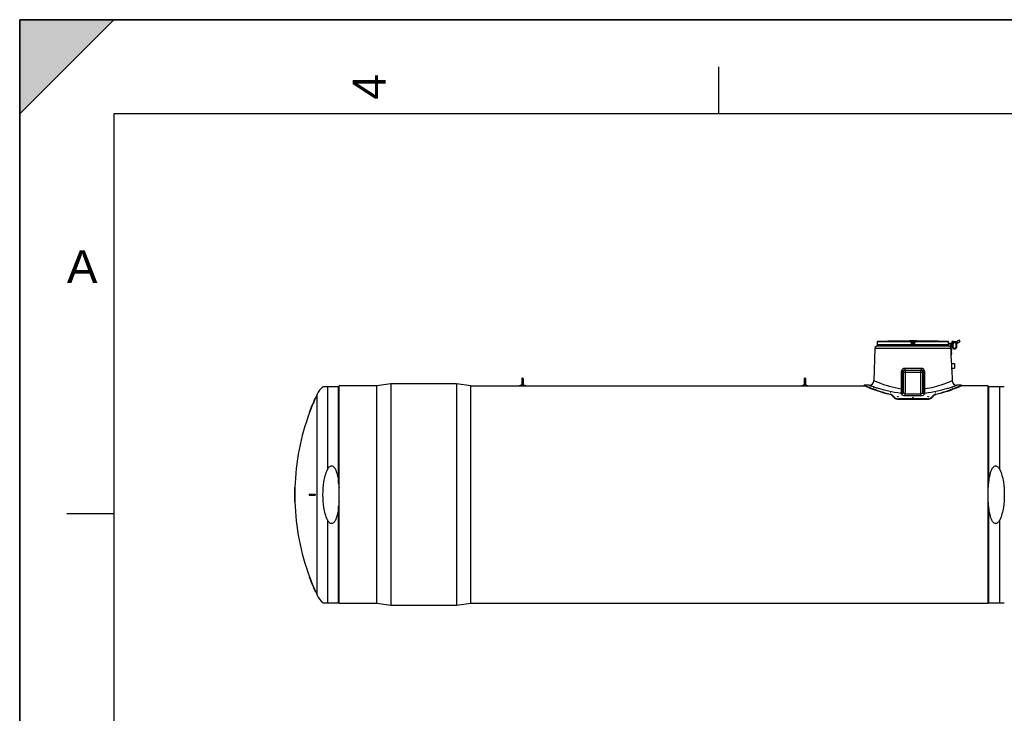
# Model space of a CAD drawing. Header units: millimetres. Extents: x 0 to 297, y 0 to 210.
# Tile 12 of 24: x 0 to 105, y 136 to 210. Entities that reach past the tile are written whole.
import ezdxf

# ---------------------------------------------------------------- set-up
doc = ezdxf.new("R2010")
doc.units = ezdxf.units.MM
doc.header["$LTSCALE"] = 16.335
doc.layers.get('0').update_dxf_attribs({"linetype": 'CONTINUOUS'})
doc.layers.add('AXES_REF', color=7, linetype='CONTINUOUS')
doc.layers.add('SURFACES', color=7, linetype='CONTINUOUS')
doc.styles.add('TEXTSTYLE_2', font='arial.ttf')

# ---------------------------------------------------------------- blocks, each defined once
blk = doc.blocks.new('MARGEA4_BL0', base_point=(148.51, 105.01))
at = {"color": 7, "linetype": 'Continuous'}
for p, q in [((297.01, 210.01), (0.01, 210.01)), ((0.01, 0.01), (0.01, 210.01)), ((0.01, 200.01), (10.01, 210.01)), ((10.01, 210.01), (0.01, 210.01)), ((0.01, 210.01), (0.01, 200.01)), ((0.01, 0.01), (0.01, 210.01)), ((0.01, 210.01), (0.01, 0.01)), ((0.01, 200.01), (10.01, 210.01)), ((74.26, 205.01), (74.26, 200.01)), ((287.01, 200.01), (10.01, 200.01)), ((10.01, 200.01), (10.01, 10.01)), ((5.01, 157.51), (10.01, 157.51))]:
    blk.add_line(p, q, dxfattribs=at)
blk.add_solid([(0.01, 200.01), (10.01, 210.01), (0.01, 210.01)], dxfattribs=at)
at = {"color": 5, "linetype": 'Continuous', "style": 'TEXTSTYLE_2', "oblique": 0}
blk.add_text('4', height=3.5, rotation=90, dxfattribs=at).set_placement((38.89, 201.51))
blk.add_text('A', height=3.5, dxfattribs=at).set_placement((5.01, 182.01))

msp = doc.modelspace()

# ---------------------------------------------------------------- linework, layer by layer
at = {"color": 7, "linetype": 'Continuous'}
for p, q in [((0, 0), (0, 210)), ((0, 210), (297, 210)), ((93.34, 175.85), (93.32, 175.85)), ((93.37, 175.85), (93.34, 175.85)), ((93.38, 175.85), (93.37, 175.85)), ((93.38, 175.85), (93.38, 175.85)), ((93.38, 175.85), (93.38, 175.85)), ((93.38, 175.85), (93.38, 175.85)), ((94.81, 175.7), (94.79, 175.8)), ((95.08, 175.8), (95.07, 175.69)), ((96.49, 175.85), (96.49, 175.85)), ((96.54, 175.85), (96.49, 175.85)), ((96.49, 175.85), (96.49, 175.85)), ((96.49, 175.85), (96.49, 175.85)), ((96.49, 175.85), (96.49, 175.85)), ((96.56, 175.85), (96.52, 175.85)), ((96.56, 175.85), (96.56, 175.85)), ((99.09, 175.83), (99.09, 175.82)), ((99.16, 175.82), (99.09, 175.82)), ((99.1, 175.84), (99.23, 175.84)), ((99.22, 175.82), (99.59, 175.82)), ((99.24, 175.82), (99.24, 175.83)), ((99.56, 175.82), (99.81, 175.95)), ((99.83, 175.94), (99.81, 175.95)), ((99.81, 175.95), (99.9, 175.78)), ((99.83, 175.94), (99.91, 175.8)), ((99.91, 175.8), (99.9, 175.78)), ((90.9, 175.11), (90.79, 171.64)), ((98.77, 175.31), (91.1, 175.31)), ((91.14, 175.76), (91.14, 175.65)), ((91.14, 175.65), (91.14, 175.64)), ((91.14, 175.64), (91.14, 175.63)), ((91.14, 175.63), (91.14, 175.62)), ((91.14, 175.62), (91.14, 175.61)), ((91.14, 175.61), (91.14, 175.6)), ((91.14, 175.6), (91.14, 175.6)), ((91.14, 175.6), (91.14, 175.59)), ((91.14, 175.59), (91.14, 175.59)), ((91.14, 175.59), (91.14, 175.58)), ((91.14, 175.58), (91.14, 175.58)), ((91.14, 175.58), (91.14, 175.57)), ((91.14, 175.57), (91.14, 175.57)), ((91.14, 175.57), (91.14, 175.57)), ((91.14, 175.57), (91.14, 175.57)), ((91.14, 175.57), (91.14, 175.57)), ((91.14, 175.57), (91.14, 175.57)), ((91.14, 175.57), (91.14, 175.57)), ((91.14, 175.57), (91.14, 175.57)), ((91.14, 175.57), (91.14, 175.57)), ((91.14, 175.56), (91.14, 175.46)), ((94.81, 175.7), (94.81, 175.69)), ((98.73, 175.64), (98.73, 175.76)), ((98.73, 175.64), (99.26, 175.63)), ((98.73, 175.62), (98.73, 175.64)), ((98.73, 175.61), (98.73, 175.62)), ((99.26, 175.6), (98.73, 175.61)), ((98.73, 175.6), (98.73, 175.61)), ((98.73, 175.59), (98.73, 175.6)), ((98.73, 175.6), (98.73, 175.6)), ((98.73, 175.58), (98.73, 175.59)), ((98.73, 175.59), (98.73, 175.59)), ((98.73, 175.57), (98.73, 175.58)), ((98.73, 175.58), (98.73, 175.58)), ((98.73, 175.58), (98.73, 175.58)), ((98.74, 175.57), (98.73, 175.57)), ((98.74, 175.57), (98.74, 175.57)), ((98.74, 175.57), (98.74, 175.57)), ((98.74, 175.57), (98.74, 175.57)), ((98.74, 175.57), (98.74, 175.57)), ((98.74, 175.57), (98.74, 175.57)), ((98.74, 175.57), (98.74, 175.57)), ((98.74, 175.57), (98.74, 175.57)), ((98.74, 175.56), (98.74, 175.46)), ((99.02, 173.57), (98.96, 175.5)), ((99.03, 174.34), (98.99, 175.5)), ((99, 175.54), (99.26, 175.55)), ((99, 175.51), (99.26, 175.52)), ((99.01, 174.99), (99.02, 174.99)), ((99.01, 174.88), (99.02, 174.88)), ((99.07, 174.99), (99.02, 174.99)), ((99.02, 174.88), (99.02, 174.99)), ((99.02, 174.89), (99.07, 174.89)), ((99.06, 175.78), (99.06, 175.67)), ((99.07, 174.89), (99.07, 174.99)), ((99.08, 175.64), (99.08, 175.64)), ((99.11, 175.51), (99.11, 175.25)), ((99.12, 175.6), (99.12, 175.54)), ((99.53, 175.64), (99.19, 175.65)), ((99.19, 175.52), (99.19, 175.25)), ((99.2, 175.6), (99.2, 175.55)), ((99.24, 175.6), (99.24, 175.63)), ((99.24, 175.52), (99.24, 175.55)), ((99.26, 175.6), (99.26, 175.63)), ((99.26, 175.52), (99.26, 175.55)), ((99.62, 175.62), (99.49, 175.62)), ((99.51, 175.24), (99.52, 175.62)), ((99.64, 175.64), (99.59, 175.64)), ((99.59, 175.24), (99.6, 175.62)), ((99.64, 175.64), (99.65, 175.64)), ((99.66, 175.64), (99.9, 175.78)), ((99.66, 175.76), (99.66, 175.78)), ((99.66, 175.69), (99.66, 175.64)), ((99, 174.36), (99.03, 174.36)), ((99, 174.34), (99.03, 174.34)), ((99.02, 174.59), (99.03, 174.59)), ((99.02, 174.48), (99.03, 174.48)), ((99.08, 174.59), (99.03, 174.59)), ((99.03, 174.48), (99.03, 174.59)), ((99.03, 174.49), (99.08, 174.49)), ((99.08, 174.49), (99.08, 174.59)), ((94.04, 172.76), (95.84, 172.76)), ((99.02, 173.57), (99.06, 173.57)), ((99.02, 173.57), (99.02, 173.21)), ((99.05, 172.84), (99.06, 172.84)), ((99.05, 172.84), (99.09, 171.64)), ((99.06, 172.84), (99.06, 173.57)), ((99.06, 173.46), (99.36, 173.46)), ((99.06, 172.96), (99.36, 172.96)), ((99.36, 173.46), (99.36, 172.96)), ((53.37, 171.87), (53.37, 171.19)), ((53.5, 171.87), (53.5, 171.19)), ((83.37, 171.87), (83.37, 171.19)), ((83.5, 171.87), (83.5, 171.19)), ((33.89, 170.99), (32.23, 170.99)), ((33.94, 147.95), (33.94, 171.09)), ((37.94, 171.09), (33.94, 171.09)), ((47.94, 171.09), (89.78, 171.09)), ((53.09, 171.09), (53.09, 171.13)), ((53.09, 171.13), (53.78, 171.13)), ((53.78, 171.09), (53.78, 171.13)), ((83.09, 171.13), (83.78, 171.13)), ((83.09, 171.09), (83.09, 171.13)), ((83.78, 171.09), (83.78, 171.13)), ((90.09, 171.16), (89.76, 171.16)), ((89.76, 171.1), (89.76, 171.16)), ((89.78, 171.09), (89.76, 171.1)), ((90.29, 171.16), (90.13, 171.16)), ((99.74, 171.16), (99.59, 171.16)), ((100.11, 171.16), (99.78, 171.16)), ((100.11, 171.1), (100.09, 171.09)), ((102.94, 171.09), (100.09, 171.09)), ((100.11, 171.1), (100.11, 171.16)), ((102.94, 147.95), (102.94, 171.09)), ((104.64, 170.99), (102.98, 170.99)), ((31.37, 169.74), (31.4, 169.74)), ((96.48, 169.72), (93.4, 169.72)), ((96.48, 169.65), (93.4, 169.65)), ((30.76, 168.24), (30.8, 168.24)), ((29.22, 160.27), (29.25, 160.27)), ((29.2, 159.57), (29.25, 159.57)), ((29.2, 159.47), (29.25, 159.47)), ((30.76, 159.57), (31.4, 159.57)), ((30.76, 159.47), (31.4, 159.47)), ((29.22, 158.77), (29.25, 158.77)), ((30.76, 150.79), (30.8, 150.79)), ((31.37, 149.29), (31.4, 149.29)), ((32.23, 148.04), (33.89, 148.04)), ((37.94, 147.95), (33.94, 147.95)), ((102.94, 147.95), (47.94, 147.95)), ((102.98, 148.04), (104.64, 148.04))]:
    msp.add_line(p, q, dxfattribs=at)
at = {"color": 9, "linetype": 'Continuous'}
for p, q in [((94.74, 175.81), (91.19, 175.81)), ((93.38, 175.85), (93.38, 175.85)), ((94.74, 175.81), (94.74, 175.85)), ((94.79, 175.77), (94.79, 175.8)), ((94.81, 175.85), (94.81, 175.8)), ((94.81, 175.85), (95.06, 175.85)), ((95.06, 175.85), (95.06, 175.8)), ((95.08, 175.8), (95.08, 175.77)), ((95.13, 175.85), (95.13, 175.81)), ((98.68, 175.81), (95.13, 175.81)), ((96.49, 175.85), (96.49, 175.85)), ((99.09, 175.83), (99.24, 175.83)), ((99.16, 175.64), (99.16, 175.82)), ((90.9, 175.11), (98.97, 175.11)), ((94.74, 175.76), (91.14, 175.76)), ((91.14, 175.76), (91.14, 175.65)), ((91.14, 175.76), (91.14, 175.76)), ((91.14, 175.65), (91.14, 175.65)), ((91.14, 175.65), (91.14, 175.65)), ((91.14, 175.65), (91.14, 175.65)), ((91.14, 175.56), (91.14, 175.56)), ((98.74, 175.46), (91.14, 175.46)), ((94.75, 175.65), (94.74, 175.76)), ((94.81, 175.65), (94.79, 175.77)), ((94.83, 175.7), (94.81, 175.8)), ((94.81, 175.8), (95.06, 175.8)), ((94.81, 175.65), (94.81, 175.69)), ((94.83, 175.7), (95.05, 175.7)), ((94.83, 175.69), (94.83, 175.7)), ((94.86, 175.65), (95.02, 175.65)), ((94.86, 175.65), (94.86, 175.61)), ((95.02, 175.61), (94.86, 175.61)), ((95.02, 175.56), (94.86, 175.56)), ((95.02, 175.61), (95.02, 175.65)), ((95.06, 175.8), (95.05, 175.7)), ((95.05, 175.7), (95.05, 175.69)), ((95.05, 175.7), (95.05, 175.69)), ((95.08, 175.77), (95.07, 175.65)), ((95.07, 175.69), (95.07, 175.65)), ((95.13, 175.76), (95.12, 175.65)), ((98.73, 175.76), (95.13, 175.76)), ((98.73, 175.76), (98.73, 175.76)), ((98.73, 175.65), (98.73, 175.76)), ((98.73, 175.65), (98.73, 175.65)), ((98.73, 175.65), (98.73, 175.65)), ((98.73, 175.65), (98.73, 175.65)), ((98.73, 175.61), (98.73, 175.64)), ((98.74, 175.56), (98.74, 175.56)), ((99.07, 174.99), (99.02, 174.99)), ((99.02, 174.94), (99.07, 174.94)), ((99.02, 174.94), (99.07, 174.94)), ((99.02, 174.89), (99.07, 174.89)), ((99.06, 175.78), (99.66, 175.76)), ((99.66, 175.66), (99.06, 175.67)), ((99.07, 175.65), (99.16, 175.65)), ((99.23, 175.64), (99.08, 175.64)), ((99.16, 175.64), (99.08, 175.64)), ((99.19, 175.25), (99.11, 175.25)), ((99.19, 175.65), (99.16, 175.65)), ((99.18, 175.64), (99.16, 175.64)), ((99.63, 175.63), (99.48, 175.63)), ((99.51, 175.24), (99.59, 175.24)), ((99.59, 175.64), (99.53, 175.64)), ((99.64, 175.75), (99.66, 175.76)), ((99.64, 175.75), (99.64, 175.64)), ((99.66, 175.64), (99.66, 175.64)), ((99.08, 174.59), (99.03, 174.59)), ((99.03, 174.54), (99.08, 174.54)), ((99.03, 174.54), (99.08, 174.54)), ((99.03, 174.49), (99.08, 174.49)), ((95.8, 172.95), (94.08, 172.95)), ((94.11, 172.76), (94.11, 172.56)), ((95.77, 172.56), (95.77, 172.76)), ((90.79, 171.64), (90.84, 171.62)), ((93.67, 172.55), (93.68, 172.06)), ((93.68, 172.06), (93.68, 170.79)), ((93.91, 172.56), (93.81, 172.56)), ((93.81, 172.56), (93.81, 172.06)), ((93.81, 172.06), (93.82, 170.8)), ((93.91, 172.56), (96.06, 172.56)), ((93.91, 172.56), (93.91, 170.4)), ((94.11, 172.56), (94.11, 170.25)), ((95.77, 170.25), (95.77, 172.56)), ((95.97, 170.4), (95.97, 172.56)), ((96.05, 170.8), (96.06, 172.06)), ((96.06, 172.06), (96.06, 172.56)), ((96.19, 170.79), (96.2, 172.06)), ((96.2, 172.06), (96.2, 172.55)), ((99.04, 171.62), (99.08, 171.64)), ((99.04, 171.62), (99.09, 171.64)), ((32.72, 170.99), (32.72, 162.19)), ((33.89, 160.72), (33.89, 170.99)), ((93.68, 170.79), (93.67, 170.47)), ((96.21, 170.47), (96.19, 170.79)), ((102.98, 170.99), (102.98, 160.72)), ((104.16, 162.19), (104.16, 170.99)), ((92.51, 170.22), (92.51, 170.16)), ((92.74, 170.11), (92.74, 170.05)), ((92.94, 169.88), (92.94, 169.82)), ((93.4, 169.72), (93.4, 169.65)), ((94.11, 170.25), (95.77, 170.25)), ((94.11, 170.07), (94.11, 170.25)), ((94.11, 170.07), (95.77, 170.07)), ((95.77, 170.07), (95.77, 170.25)), ((96.48, 169.72), (96.48, 169.65)), ((96.94, 169.88), (96.94, 169.82)), ((97.14, 170.11), (97.14, 170.05)), ((97.36, 170.22), (97.36, 170.16)), ((33.89, 148.04), (33.89, 158.31)), ((102.98, 158.31), (102.98, 148.04)), ((32.72, 156.84), (32.72, 148.04)), ((104.16, 148.04), (104.16, 156.84))]:
    msp.add_line(p, q, dxfattribs=at)
at = {"color": 7, "linetype": 'Continuous'}
for points in [[(91.14, 175.57), (91.14, 175.57), (91.14, 175.57)], [(98.74, 175.57), (98.74, 175.57), (98.74, 175.57)]]:
    msp.add_lwpolyline(points, dxfattribs=at)
at = {"color": 9, "linetype": 'Continuous'}
for points in [[(90.79, 171.64), (90.79, 171.64), (90.8, 171.64), (90.82, 171.63), (90.84, 171.62)], [(99.08, 171.64), (99.09, 171.64), (99.09, 171.64)]]:
    msp.add_lwpolyline(points, dxfattribs=at)
at = {"color": 7, "linetype": 'Continuous'}
for centre, radius, start, end in [((91.19, 175.76), 0.05, 91.4864, 179.6295), ((94.94, 31.43), 144.42, 90.6436, 91.4864), ((93.39, 175.8), 0.05, 90.7578, 93.485), ((93.39, 175.8), 0.05, 90.763, 91.1272), ((94.94, 31.43), 144.43, 89.3842, 90.6158), ((96.49, 175.8), 0.05, 88.8744, 89.2384), ((96.49, 175.8), 0.05, 86.515, 89.2436), ((94.94, 31.43), 144.42, 88.5136, 89.3564), ((98.68, 175.76), 0.05, 0.3712, 88.5136), ((99.11, 175.77), 0.05, 118.9272, 178.9272), ((99.1, 175.83), 0.01, 88.9272, 178.9272), ((99.23, 175.83), 0.01, 358.9272, 88.9272), ((91.1, 175.11), 0.2, 90, 178.0816), ((91.19, 175.56), 0.05, 162.6494, 180), ((91.19, 175.46), 0.05, 180, 270), ((98.69, 175.46), 0.05, 270, 360), ((98.69, 175.56), 0.05, 0, 17.3509), ((98.77, 175.11), 0.2, 1.9184, 90), ((99, 175.5), 0.04, 91.9184, 181.9184), ((99, 175.5), 0.01, 91.9184, 181.9184), ((99.08, 175.67), 0.02, 178.9272, 259.3331), ((99.07, 175.64), 0.01, 358.9272, 79.3331), ((99.09, 175.64), 0.01, 178.9272, 268.9272), ((99.35, 175.25), 0.24, 178.9272, 358.9272), ((99.35, 175.25), 0.16, 178.9272, 358.9272), ((99.22, 175.64), 0.01, 268.9272, 358.9272), ((99.24, 175.64), 0.01, 88.9272, 178.9272), ((99.47, 175.63), 0.01, 358.9272, 88.9272), ((99.49, 175.63), 0.01, 178.9272, 268.9272), ((99.62, 175.63), 0.01, 268.9272, 358.9272), ((99.64, 175.63), 0.01, 88.9272, 178.9272), ((99.64, 175.66), 0.02, 268.9272, 358.9272), ((99.65, 175.66), 0.02, 268.9284, 298.9282), ((53.44, 171.88), 0.0625, 0, 180), ((83.44, 171.88), 0.0625, 0, 180), ((90.29, 171.66), 0.5, 270, 358.0816), ((99.59, 171.66), 0.5, 181.9184, 270), ((53.44, 170.98), 0.25, 104.4809, 144.5496), ((53.44, 170.98), 0.25, 35.4504, 75.5191), ((83.44, 170.98), 0.25, 104.4809, 144.5496), ((83.44, 170.98), 0.25, 35.4504, 75.5191), ((54.41, 159.52), 25.2, 156.0651, 159.746), ((54.41, 159.52), 25.17, 156.0348, 159.7208), ((93.18, 170.1), 0.324, 229.0642, 230.3544), ((96.69, 170.1), 0.324, 309.6129, 310.9409), ((54.41, 159.52), 25.2, 178.2948, 179.8863), ((54.41, 159.52), 25.17, 178.2927, 179.8862), ((54.41, 159.52), 25.2, 180.1137, 181.7052), ((54.41, 159.52), 25.19, 179.8863, 180.1137), ((54.41, 159.52), 25.17, 180.1138, 181.7073), ((54.41, 159.52), 25.16, 179.8861, 180.1139), ((54.41, 159.52), 23.65, 179.8788, 180.1212), ((54.41, 159.52), 23.04, 179.8756, 180.1244), ((54.41, 159.52), 23, 179.8755, 180.1245), ((54.41, 159.52), 25.2, 200.254, 203.9349), ((54.41, 159.52), 25.17, 200.2792, 203.9652)]:
    msp.add_arc(centre, radius, start, end, dxfattribs=at)
at = {"color": 9, "linetype": 'Continuous'}
for centre, radius, start, end in [((91.19, 175.76), 0.0502, 92.7422, 110.7828), ((91.19, 175.76), 0.0498, 91.4906, 92.6867), ((98.68, 175.76), 0.0501, 70.3417, 87.3353), ((98.68, 175.76), 0.0499, 87.3829, 88.5096), ((91.19, 175.76), 0.0501, 177.7324, 179.6297), ((91.19, 175.76), 0.05, 179.6299, 180), ((91.19, 175.56), 0.0501, 170.9318, 179.9938), ((91.19, 175.56), 0.05, 168.2575, 170.9244), ((98.68, 175.76), 0.0501, 1.1352, 2.2677), ((98.68, 175.76), 0.05, 0.0003, 1.1352), ((100.74, 175.66), 2.01, 180.3484, 180.5932), ((98.69, 175.56), 0.0501, 0.0062, 9.0682), ((98.69, 175.56), 0.05, 9.0756, 11.7425), ((89.37, 168.4), 4.7, 22.6614, 24.1687), ((89.44, 168.57), 4.83, 22.317, 23.8068), ((100.43, 168.57), 4.83, 156.1932, 157.683), ((100.5, 168.4), 4.7, 155.8311, 157.3384)]:
    msp.add_arc(centre, radius, start, end, dxfattribs=at)
at = {"color": 7, "linetype": 'Continuous'}
for centre, major_axis, start_param, end_param in [((90.71, 159.52), (0, 11.64), 5.811033, 5.856375), ((90.71, 159.52), (0, 11.58), -0.4748, -0.429168), ((99.16, 159.52), (0, 11.64), 0.426811, 0.472152), ((99.16, 159.52), (0, 11.58), 0.429168, 0.4748)]:
    msp.add_ellipse(centre, major_axis=major_axis, ratio=0.420776, start_param=start_param, end_param=end_param, dxfattribs=at)
at = {"color": 9, "linetype": 'Continuous'}
for points, knots in [([(91.17, 175.81), (91.17, 175.8), (91.15, 175.79), (91.14, 175.77), (91.14, 175.76)], [0, 0, 0, 0, 0.499815, 1, 1, 1, 1]), ([(94.74, 175.85), (94.74, 175.85), (94.75, 175.85), (94.75, 175.85), (94.76, 175.85), (94.76, 175.85), (94.78, 175.85), (94.79, 175.85), (94.8, 175.85), (94.81, 175.85)], [0, 0, 0, 0, 0.019479, 0.076791, 0.169668, 0.294386, 0.446011, 0.618643, 1, 1, 1, 1]), ([(94.74, 175.85), (94.75, 175.85), (94.78, 175.84), (94.79, 175.82), (94.79, 175.8)], [0, 0, 0, 0, 0.50001, 1, 1, 1, 1]), ([(94.74, 175.76), (94.74, 175.77), (94.74, 175.78), (94.74, 175.79), (94.74, 175.8), (94.74, 175.8), (94.74, 175.81), (94.74, 175.81), (94.74, 175.81)], [0, 0, 0, 0, 0.375509, 0.695843, 0.820139, 0.914148, 0.974528, 1, 1, 1, 1]), ([(94.74, 175.81), (94.75, 175.81), (94.78, 175.8), (94.79, 175.78), (94.79, 175.77)], [0, 0, 0, 0, 0.500055, 1, 1, 1, 1]), ([(94.79, 175.8), (94.79, 175.81), (94.8, 175.8), (94.8, 175.8), (94.81, 175.8), (94.81, 175.8), (94.81, 175.8)], [0, 0, 0, 0, 0.081427, 0.307017, 0.629699, 1, 1, 1, 1]), ([(95.06, 175.85), (95.07, 175.85), (95.08, 175.85), (95.1, 175.85), (95.11, 175.85), (95.12, 175.85), (95.13, 175.85), (95.13, 175.85), (95.13, 175.85), (95.13, 175.85)], [0, 0, 0, 0, 0.381355, 0.553987, 0.705611, 0.83033, 0.923208, 0.98052, 1, 1, 1, 1]), ([(95.06, 175.8), (95.06, 175.8), (95.07, 175.8), (95.08, 175.8), (95.08, 175.8), (95.08, 175.81), (95.08, 175.8)], [0, 0, 0, 0, 0.369625, 0.692436, 0.918242, 1, 1, 1, 1]), ([(95.13, 175.85), (95.12, 175.85), (95.1, 175.84), (95.08, 175.82), (95.08, 175.8)], [0, 0, 0, 0, 0.50001, 1, 1, 1, 1]), ([(95.13, 175.81), (95.12, 175.81), (95.1, 175.8), (95.08, 175.78), (95.08, 175.77)], [0, 0, 0, 0, 0.500055, 1, 1, 1, 1]), ([(95.13, 175.81), (95.13, 175.81), (95.13, 175.81), (95.13, 175.8), (95.13, 175.8), (95.13, 175.79), (95.13, 175.78), (95.13, 175.77), (95.13, 175.76)], [0, 0, 0, 0, 0.025483, 0.085909, 0.179909, 0.304213, 0.62455, 1, 1, 1, 1]), ([(98.73, 175.76), (98.73, 175.77), (98.72, 175.79), (98.71, 175.8), (98.7, 175.81)], [0, 0, 0, 0, 0.500197, 1, 1, 1, 1]), ([(91.14, 175.65), (91.14, 175.64), (91.14, 175.61), (91.14, 175.59), (91.14, 175.57)], [0, 0, 0, 0, 0.311134, 1, 1, 1, 1]), ([(91.14, 175.57), (91.14, 175.57), (91.14, 175.56), (91.14, 175.56), (91.14, 175.56), (91.14, 175.56)], [0, 0, 0, 0, 0.741637, 0.931619, 1, 1, 1, 1]), ([(94.74, 175.76), (94.75, 175.76), (94.76, 175.76), (94.77, 175.76), (94.78, 175.76), (94.79, 175.77), (94.79, 175.76), (94.79, 175.77), (94.79, 175.77)], [0, 0, 0, 0, 0.377974, 0.702768, 0.828238, 0.921902, 0.979938, 1, 1, 1, 1]), ([(94.81, 175.65), (94.81, 175.65), (94.8, 175.65), (94.8, 175.65), (94.8, 175.65), (94.79, 175.65), (94.77, 175.65), (94.76, 175.65), (94.75, 175.65)], [0, 0, 0, 0, 0.020038, 0.078019, 0.171603, 0.296994, 0.621732, 1, 1, 1, 1]), ([(94.86, 175.56), (94.83, 175.56), (94.78, 175.58), (94.76, 175.62), (94.75, 175.65)], [0, 0, 0, 0, 0.500213, 1, 1, 1, 1]), ([(94.81, 175.7), (94.81, 175.7), (94.81, 175.7), (94.81, 175.7), (94.82, 175.7), (94.82, 175.7), (94.83, 175.7)], [0, 0, 0, 0, 0.076481, 0.292975, 0.616687, 1, 1, 1, 1]), ([(94.81, 175.69), (94.81, 175.69), (94.81, 175.69), (94.81, 175.69), (94.82, 175.69), (94.82, 175.69), (94.83, 175.69)], [0, 0, 0, 0, 0.086224, 0.30226, 0.62231, 1, 1, 1, 1]), ([(94.81, 175.69), (94.81, 175.68), (94.82, 175.66), (94.85, 175.65), (94.86, 175.65)], [0, 0, 0, 0, 0.521741, 1, 1, 1, 1]), ([(94.86, 175.61), (94.84, 175.61), (94.82, 175.62), (94.81, 175.64), (94.81, 175.65)], [0, 0, 0, 0, 0.499966, 1, 1, 1, 1]), ([(94.86, 175.65), (94.85, 175.65), (94.83, 175.66), (94.83, 175.68), (94.83, 175.69)], [0, 0, 0, 0, 0.396195, 1, 1, 1, 1]), ([(94.86, 175.61), (94.86, 175.61), (94.86, 175.61), (94.86, 175.6), (94.86, 175.6), (94.86, 175.59), (94.86, 175.58), (94.86, 175.57), (94.86, 175.56)], [0, 0, 0, 0, 0.023923, 0.083888, 0.177841, 0.302323, 0.623442, 1, 1, 1, 1]), ([(95.02, 175.65), (95.03, 175.65), (95.05, 175.66), (95.07, 175.68), (95.07, 175.69)], [0, 0, 0, 0, 0.478258, 1, 1, 1, 1]), ([(95.05, 175.69), (95.05, 175.68), (95.04, 175.66), (95.03, 175.65), (95.02, 175.65)], [0, 0, 0, 0, 0.603805, 1, 1, 1, 1]), ([(95.07, 175.65), (95.07, 175.64), (95.05, 175.62), (95.03, 175.61), (95.02, 175.61)], [0, 0, 0, 0, 0.500036, 1, 1, 1, 1]), ([(95.12, 175.65), (95.12, 175.62), (95.09, 175.58), (95.04, 175.56), (95.02, 175.56)], [0, 0, 0, 0, 0.499788, 1, 1, 1, 1]), ([(95.02, 175.61), (95.02, 175.61), (95.02, 175.61), (95.02, 175.6), (95.02, 175.6), (95.02, 175.59), (95.02, 175.58), (95.02, 175.57), (95.02, 175.56)], [0, 0, 0, 0, 0.023922, 0.083888, 0.177841, 0.302322, 0.623442, 1, 1, 1, 1]), ([(95.05, 175.7), (95.05, 175.7), (95.06, 175.7), (95.06, 175.7), (95.07, 175.7), (95.07, 175.7), (95.07, 175.7)], [0, 0, 0, 0, 0.381817, 0.705777, 0.922823, 1, 1, 1, 1]), ([(95.05, 175.69), (95.05, 175.69), (95.05, 175.69), (95.06, 175.69), (95.06, 175.69), (95.07, 175.69), (95.07, 175.69)], [0, 0, 0, 0, 0.37769, 0.69774, 0.913776, 1, 1, 1, 1]), ([(95.07, 175.65), (95.07, 175.65), (95.07, 175.65), (95.07, 175.65), (95.08, 175.65), (95.09, 175.65), (95.1, 175.65), (95.11, 175.65), (95.12, 175.65)], [0, 0, 0, 0, 0.020038, 0.078019, 0.171603, 0.296994, 0.621732, 1, 1, 1, 1]), ([(95.08, 175.77), (95.08, 175.77), (95.08, 175.76), (95.09, 175.77), (95.09, 175.76), (95.1, 175.76), (95.12, 175.76), (95.13, 175.76), (95.13, 175.76)], [0, 0, 0, 0, 0.020062, 0.078098, 0.171762, 0.297232, 0.622026, 1, 1, 1, 1]), ([(98.74, 175.57), (98.73, 175.57), (98.73, 175.58), (98.73, 175.6), (98.73, 175.61)], [0, 0, 0, 0, 0.186892, 1, 1, 1, 1]), ([(98.74, 175.56), (98.74, 175.56), (98.74, 175.56), (98.74, 175.56), (98.74, 175.57), (98.74, 175.57)], [0, 0, 0, 0, 0.068381, 0.258363, 1, 1, 1, 1]), ([(99.19, 175.65), (99.18, 175.65), (99.18, 175.65), (99.18, 175.64), (99.18, 175.64)], [0, 0, 0, 0, 0.346149, 1, 1, 1, 1]), ([(99.53, 175.64), (99.53, 175.64), (99.53, 175.64), (99.53, 175.64), (99.53, 175.63)], [0, 0, 0, 0, 0.346151, 1, 1, 1, 1]), ([(99.58, 175.63), (99.57, 175.63), (99.56, 175.63), (99.54, 175.63), (99.53, 175.63)], [0, 0, 0, 0, 0.5, 1, 1, 1, 1]), ([(99.59, 175.64), (99.58, 175.64), (99.58, 175.64), (99.58, 175.63), (99.58, 175.63)], [0, 0, 0, 0, 0.346148, 1, 1, 1, 1]), ([(94.08, 172.95), (93.98, 172.95), (93.76, 172.87), (93.67, 172.65), (93.67, 172.55)], [0, 0, 0, 0, 0.496438, 1, 1, 1, 1]), ([(94.04, 172.76), (93.98, 172.76), (93.87, 172.73), (93.81, 172.61), (93.81, 172.56)], [0, 0, 0, 0, 0.477231, 1, 1, 1, 1]), ([(93.91, 172.56), (93.91, 172.61), (93.95, 172.71), (94.05, 172.76), (94.11, 172.76)], [0, 0, 0, 0, 0.49857, 1, 1, 1, 1]), ([(94.08, 172.95), (94.08, 172.91), (94.07, 172.85), (94.06, 172.76), (94.04, 172.76)], [0, 0, 0, 0, 0.684996, 1, 1, 1, 1]), ([(95.77, 172.76), (95.82, 172.76), (95.92, 172.71), (95.97, 172.61), (95.97, 172.56)], [0, 0, 0, 0, 0.493098, 1, 1, 1, 1]), ([(95.8, 172.95), (95.8, 172.91), (95.8, 172.85), (95.82, 172.76), (95.84, 172.76)], [0, 0, 0, 0, 0.684996, 1, 1, 1, 1]), ([(96.2, 172.55), (96.2, 172.65), (96.11, 172.87), (95.9, 172.95), (95.8, 172.95)], [0, 0, 0, 0, 0.503565, 1, 1, 1, 1]), ([(96.06, 172.56), (96.07, 172.61), (96, 172.73), (95.89, 172.76), (95.84, 172.76)], [0, 0, 0, 0, 0.51746, 1, 1, 1, 1]), ([(90.84, 171.62), (90.96, 171.57), (91.87, 171.19), (92.83, 170.91), (93.68, 170.79)], [0, 0, 0, 0, 0.125351, 1, 1, 1, 1]), ([(93.67, 172.55), (93.69, 172.55), (93.74, 172.55), (93.78, 172.55), (93.81, 172.56)], [0, 0, 0, 0, 0.358791, 1, 1, 1, 1]), ([(96.2, 172.55), (96.18, 172.55), (96.14, 172.55), (96.09, 172.55), (96.06, 172.56)], [0, 0, 0, 0, 0.358789, 1, 1, 1, 1]), ([(96.19, 170.79), (96.54, 170.84), (97.51, 171.03), (98.45, 171.37), (99.04, 171.62)], [0, 0, 0, 0, 0.356028, 1, 1, 1, 1]), ([(90.29, 171.16), (90.29, 171.16), (90.31, 171.14), (90.36, 171.13), (90.44, 171.1), (90.6, 171.05), (90.88, 170.95), (91.28, 170.82), (91.77, 170.68), (92.57, 170.49), (93.21, 170.38), (93.66, 170.33)], [0, 0, 0, 0, 0.004894, 0.019493, 0.043588, 0.076841, 0.169005, 0.291814, 0.440724, 0.611277, 1, 1, 1, 1]), ([(93.68, 170.79), (93.7, 170.79), (93.75, 170.79), (93.79, 170.79), (93.82, 170.8)], [0, 0, 0, 0, 0.358612, 1, 1, 1, 1]), ([(93.82, 170.8), (93.82, 170.77), (93.83, 170.67), (93.83, 170.57), (93.86, 170.51)], [0, 0, 0, 0, 0.321754, 1, 1, 1, 1]), ([(96.02, 170.51), (96.02, 170.53), (96.05, 170.62), (96.05, 170.72), (96.05, 170.8)], [0, 0, 0, 0, 0.164789, 1, 1, 1, 1]), ([(96.19, 170.79), (96.17, 170.79), (96.13, 170.79), (96.08, 170.79), (96.05, 170.8)], [0, 0, 0, 0, 0.358618, 1, 1, 1, 1]), ([(96.21, 170.33), (96.66, 170.38), (97.3, 170.49), (98.1, 170.68), (98.6, 170.82), (98.98, 170.94), (99.33, 171.07), (99.43, 171.09), (99.6, 171.17), (99.59, 171.16)], [0, 0, 0, 0, 0.388724, 0.559278, 0.708188, 0.830997, 0.923161, 0.980508, 1, 1, 1, 1]), ([(93.67, 170.47), (93.67, 170.45), (93.66, 170.41), (93.66, 170.36), (93.66, 170.33)], [0, 0, 0, 0, 0.310477, 1, 1, 1, 1]), ([(93.71, 170.21), (93.73, 170.16), (93.88, 170.09), (94.02, 170.07), (94.11, 170.07)], [0, 0, 0, 0, 0.386049, 1, 1, 1, 1]), ([(93.91, 170.4), (93.91, 170.38), (93.94, 170.3), (94.04, 170.25), (94.11, 170.25)], [0, 0, 0, 0, 0.213403, 1, 1, 1, 1]), ([(95.77, 170.25), (95.8, 170.25), (95.88, 170.26), (95.95, 170.34), (95.97, 170.4)], [0, 0, 0, 0, 0.304678, 1, 1, 1, 1]), ([(95.77, 170.07), (95.86, 170.07), (96, 170.09), (96.14, 170.16), (96.16, 170.21)], [0, 0, 0, 0, 0.613952, 1, 1, 1, 1]), ([(96.21, 170.33), (96.21, 170.34), (96.21, 170.38), (96.21, 170.43), (96.21, 170.47)], [0, 0, 0, 0, 0.186467, 1, 1, 1, 1])]:
    msp.add_open_spline(points, degree=3, knots=knots, dxfattribs=at)
at = {"color": 7, "linetype": 'Continuous'}
for points, knots in [([(99.22, 175.82), (99.21, 175.82), (99.19, 175.82), (99.17, 175.82), (99.16, 175.82)], [0, 0, 0, 0, 0.453105, 1, 1, 1, 1]), ([(99.59, 175.82), (99.59, 175.82), (99.62, 175.81), (99.64, 175.79), (99.66, 175.78)], [0, 0, 0, 0, 0.223018, 1, 1, 1, 1]), ([(99.64, 175.75), (99.64, 175.74), (99.65, 175.72), (99.66, 175.7), (99.66, 175.69)], [0, 0, 0, 0, 0.2671, 1, 1, 1, 1]), ([(53.44, 171.15), (53.42, 171.15), (53.39, 171.16), (53.37, 171.18), (53.37, 171.19)], [0, 0, 0, 0, 0.606644, 1, 1, 1, 1]), ([(53.5, 171.19), (53.5, 171.18), (53.48, 171.16), (53.45, 171.15), (53.44, 171.15)], [0, 0, 0, 0, 0.393218, 1, 1, 1, 1]), ([(83.44, 171.15), (83.42, 171.15), (83.39, 171.16), (83.37, 171.18), (83.37, 171.19)], [0, 0, 0, 0, 0.606644, 1, 1, 1, 1]), ([(83.5, 171.19), (83.5, 171.18), (83.48, 171.16), (83.45, 171.15), (83.44, 171.15)], [0, 0, 0, 0, 0.393218, 1, 1, 1, 1]), ([(89.76, 171.16), (89.75, 171.17), (89.88, 171.09), (89.96, 171.08), (90.23, 170.95), (90.53, 170.84), (90.94, 170.68), (91.59, 170.46), (92.13, 170.31), (92.51, 170.22)], [0, 0, 0, 0, 0.018365, 0.072723, 0.161037, 0.280362, 0.427326, 0.598466, 1, 1, 1, 1]), ([(92.51, 170.16), (92.16, 170.24), (91.23, 170.49), (90.33, 170.84), (89.78, 171.09)], [0, 0, 0, 0, 0.373798, 1, 1, 1, 1]), ([(97.36, 170.22), (97.74, 170.31), (98.28, 170.46), (98.94, 170.68), (99.34, 170.84), (99.64, 170.95), (99.91, 171.08), (99.99, 171.09), (100.12, 171.17), (100.11, 171.16)], [0, 0, 0, 0, 0.401534, 0.572674, 0.719638, 0.838963, 0.927277, 0.981635, 1, 1, 1, 1]), ([(100.09, 171.09), (100, 171.05), (99.12, 170.66), (98.2, 170.35), (97.36, 170.16)], [0, 0, 0, 0, 0.105876, 1, 1, 1, 1]), ([(92.51, 170.22), (92.54, 170.22), (92.62, 170.19), (92.7, 170.16), (92.74, 170.11)], [0, 0, 0, 0, 0.301019, 1, 1, 1, 1]), ([(92.74, 170.05), (92.73, 170.06), (92.66, 170.12), (92.58, 170.14), (92.51, 170.16)], [0, 0, 0, 0, 0.201563, 1, 1, 1, 1]), ([(92.94, 169.88), (92.94, 169.88), (92.95, 169.87), (92.96, 169.86), (92.97, 169.85)], [0, 0, 0, 0, 0.485011, 1, 1, 1, 1]), ([(93.4, 169.65), (93.35, 169.65), (93.19, 169.67), (93.01, 169.73), (92.94, 169.82)], [0, 0, 0, 0, 0.304439, 1, 1, 1, 1]), ([(92.97, 169.85), (93, 169.83), (93.13, 169.75), (93.28, 169.72), (93.4, 169.72)], [0, 0, 0, 0, 0.20367, 1, 1, 1, 1]), ([(96.48, 169.72), (96.52, 169.72), (96.67, 169.73), (96.82, 169.78), (96.9, 169.85)], [0, 0, 0, 0, 0.290548, 1, 1, 1, 1]), ([(96.94, 169.82), (96.92, 169.79), (96.79, 169.69), (96.61, 169.65), (96.48, 169.65)], [0, 0, 0, 0, 0.191187, 1, 1, 1, 1]), ([(96.91, 169.85), (96.91, 169.86), (96.92, 169.87), (96.93, 169.88), (96.94, 169.88)], [0, 0, 0, 0, 0.514982, 1, 1, 1, 1]), ([(97.14, 170.11), (97.15, 170.13), (97.21, 170.18), (97.3, 170.21), (97.36, 170.22)], [0, 0, 0, 0, 0.201333, 1, 1, 1, 1]), ([(97.36, 170.16), (97.34, 170.15), (97.26, 170.13), (97.18, 170.09), (97.14, 170.05)], [0, 0, 0, 0, 0.30086, 1, 1, 1, 1]), ([(32.72, 162.19), (32.74, 162.24), (32.8, 162.34), (32.9, 162.48), (33.02, 162.56), (33.13, 162.59), (33.25, 162.57), (33.37, 162.49), (33.51, 162.32), (33.63, 162.06), (33.73, 161.73), (33.83, 161.29), (33.87, 160.95), (33.89, 160.72)], [0, 0, 0, 0, 0.062577, 0.12508, 0.187261, 0.218456, 0.249644, 0.311756, 0.374244, 0.499225, 0.624397, 0.749609, 1, 1, 1, 1]), ([(102.98, 160.72), (103, 160.95), (103.05, 161.29), (103.14, 161.73), (103.24, 162.06), (103.36, 162.32), (103.51, 162.49), (103.63, 162.57), (103.74, 162.59), (103.85, 162.56), (103.97, 162.48), (104.08, 162.34), (104.13, 162.24), (104.16, 162.19)], [0, 0, 0, 0, 0.250391, 0.375603, 0.500775, 0.625756, 0.688244, 0.750356, 0.781544, 0.812739, 0.87492, 0.937423, 1, 1, 1, 1]), ([(32.23, 159.52), (32.23, 159.97), (32.28, 160.66), (32.46, 161.55), (32.62, 161.99), (32.72, 162.19)], [0, 0, 0, 0, 0.499966, 0.750074, 1, 1, 1, 1]), ([(104.16, 162.19), (104.26, 161.99), (104.41, 161.55), (104.6, 160.66), (104.64, 159.97), (104.64, 159.52)], [0, 0, 0, 0, 0.249926, 0.500034, 1, 1, 1, 1]), ([(32.72, 156.84), (32.62, 157.05), (32.46, 157.48), (32.28, 158.37), (32.23, 159.06), (32.23, 159.52)], [0, 0, 0, 0, 0.249926, 0.500034, 1, 1, 1, 1]), ([(104.64, 159.52), (104.64, 159.06), (104.6, 158.37), (104.41, 157.48), (104.26, 157.05), (104.16, 156.84)], [0, 0, 0, 0, 0.499966, 0.750074, 1, 1, 1, 1]), ([(33.89, 158.31), (33.87, 158.09), (33.83, 157.75), (33.73, 157.3), (33.63, 156.98), (33.51, 156.72), (33.37, 156.54), (33.25, 156.46), (33.13, 156.45), (33.02, 156.47), (32.9, 156.56), (32.8, 156.69), (32.74, 156.79), (32.72, 156.84)], [0, 0, 0, 0, 0.250391, 0.375603, 0.500775, 0.625756, 0.688244, 0.750356, 0.781544, 0.812739, 0.87492, 0.937423, 1, 1, 1, 1]), ([(104.16, 156.84), (104.13, 156.79), (104.08, 156.69), (103.97, 156.56), (103.85, 156.47), (103.74, 156.45), (103.63, 156.46), (103.51, 156.54), (103.36, 156.72), (103.24, 156.98), (103.14, 157.3), (103.05, 157.75), (103, 158.09), (102.98, 158.31)], [0, 0, 0, 0, 0.062577, 0.12508, 0.187261, 0.218456, 0.249644, 0.311756, 0.374244, 0.499225, 0.624397, 0.749609, 1, 1, 1, 1])]:
    msp.add_open_spline(points, degree=3, knots=knots, dxfattribs=at)
at = {"color": 9, "linetype": 'Continuous'}
for points in [[(99.66, 175.64), (99.65, 175.64), (99.65, 175.64), (99.65, 175.64)], [(93.66, 170.33), (93.75, 170.33), (93.85, 170.42), (93.86, 170.51)], [(93.71, 170.21), (93.8, 170.22), (93.9, 170.31), (93.91, 170.4)], [(96.16, 170.21), (96.07, 170.22), (95.97, 170.31), (95.97, 170.4)], [(96.21, 170.33), (96.12, 170.33), (96.02, 170.42), (96.02, 170.51)]]:
    msp.add_open_spline(points, degree=3, dxfattribs=at)
at = {"color": 7, "linetype": 'Continuous'}
for points in [[(33.89, 160.72), (33.91, 160.57), (33.92, 160.42), (33.94, 160.28)], [(102.94, 160.28), (102.95, 160.42), (102.97, 160.57), (102.98, 160.72)], [(33.94, 158.76), (33.92, 158.61), (33.91, 158.46), (33.89, 158.31)], [(102.98, 158.31), (102.97, 158.46), (102.95, 158.61), (102.94, 158.76)]]:
    msp.add_open_spline(points, degree=3, dxfattribs=at)
at = {"layer": 'AXES_REF', "color": 7, "linetype": 'Continuous'}
for p, q in [((91.14, 175.41), (98.74, 175.41)), ((91.14, 175.31), (91.14, 175.41)), ((98.74, 175.31), (98.74, 175.41)), ((39.44, 171.3), (37.94, 171.09)), ((37.94, 147.95), (37.94, 171.09)), ((39.44, 171.3), (39.44, 147.74)), ((46.44, 171.3), (39.44, 171.3)), ((46.44, 171.3), (46.44, 147.74)), ((47.94, 171.09), (46.44, 171.3)), ((47.94, 147.95), (47.94, 171.09)), ((90.13, 171.16), (90.09, 171.16)), ((90.09, 171.16), (90.09, 171.16)), ((99.78, 171.16), (99.74, 171.16)), ((99.74, 171.16), (99.74, 171.16)), ((39.44, 147.74), (37.94, 147.95)), ((46.44, 147.74), (39.44, 147.74)), ((47.94, 147.95), (46.44, 147.74))]:
    msp.add_line(p, q, dxfattribs=at)
at = {"layer": 'AXES_REF', "color": 9, "linetype": 'Continuous'}
msp.add_line((31.61, 148.84), (31.61, 170.19), dxfattribs=at)
at = {"layer": 'AXES_REF', "color": 7, "linetype": 'Continuous'}
for points in [[(90.78, 170.91), (90.78, 170.9), (90.78, 170.9), (90.78, 170.9), (90.78, 170.9), (90.78, 170.9), (90.77, 170.9), (90.77, 170.9), (90.77, 170.9), (90.76, 170.9), (90.76, 170.9), (90.76, 170.9), (90.75, 170.9), (90.75, 170.9), (90.75, 170.9), (90.74, 170.9), (90.74, 170.9), (90.74, 170.9), (90.74, 170.9), (90.73, 170.9), (90.73, 170.9), (90.73, 170.91)], [(90.73, 170.91), (90.73, 170.91), (90.73, 170.91), (90.74, 170.91), (90.74, 170.91), (90.74, 170.91), (90.74, 170.91), (90.75, 170.91), (90.75, 170.91), (90.75, 170.91), (90.76, 170.91), (90.76, 170.91), (90.76, 170.91), (90.77, 170.91), (90.77, 170.91), (90.77, 170.91), (90.78, 170.91), (90.78, 170.91), (90.78, 170.91), (90.78, 170.91), (90.78, 170.91), (90.78, 170.91)], [(99.14, 170.91), (99.14, 170.9), (99.14, 170.9), (99.14, 170.9), (99.14, 170.9), (99.13, 170.9), (99.13, 170.9), (99.13, 170.9), (99.12, 170.9), (99.12, 170.9), (99.12, 170.9), (99.11, 170.9), (99.11, 170.9), (99.11, 170.9), (99.1, 170.9), (99.1, 170.9), (99.1, 170.9), (99.1, 170.9), (99.09, 170.9), (99.09, 170.9), (99.09, 170.9), (99.09, 170.91)], [(99.09, 170.91), (99.09, 170.91), (99.09, 170.91), (99.09, 170.91), (99.1, 170.91), (99.1, 170.91), (99.1, 170.91), (99.1, 170.91), (99.11, 170.91), (99.11, 170.91), (99.11, 170.91), (99.12, 170.91), (99.12, 170.91), (99.12, 170.91), (99.13, 170.91), (99.13, 170.91), (99.13, 170.91), (99.14, 170.91), (99.14, 170.91), (99.14, 170.91), (99.14, 170.91), (99.14, 170.91)], [(92.5, 170.38), (92.5, 170.38), (92.5, 170.38), (92.5, 170.39), (92.5, 170.39), (92.51, 170.39), (92.51, 170.39), (92.51, 170.39), (92.52, 170.39), (92.52, 170.39), (92.52, 170.39), (92.53, 170.39), (92.53, 170.39), (92.53, 170.39), (92.54, 170.39), (92.54, 170.39), (92.54, 170.39), (92.55, 170.39), (92.55, 170.39), (92.55, 170.38), (92.55, 170.38), (92.55, 170.38)], [(92.55, 170.38), (92.55, 170.38), (92.55, 170.38), (92.55, 170.38), (92.55, 170.38), (92.54, 170.38), (92.54, 170.37), (92.54, 170.37), (92.53, 170.37), (92.53, 170.37), (92.53, 170.37), (92.52, 170.37), (92.52, 170.37), (92.52, 170.37), (92.51, 170.37), (92.51, 170.37), (92.51, 170.38), (92.5, 170.38), (92.5, 170.38), (92.5, 170.38), (92.5, 170.38), (92.5, 170.38)], [(93.3, 169.95), (93.3, 169.95), (93.3, 169.95), (93.31, 169.95), (93.31, 169.95), (93.31, 169.95), (93.31, 169.96), (93.32, 169.96), (93.32, 169.96), (93.32, 169.96), (93.33, 169.96), (93.33, 169.96), (93.33, 169.96), (93.34, 169.96), (93.34, 169.96), (93.34, 169.96), (93.35, 169.95), (93.35, 169.95), (93.35, 169.95), (93.35, 169.95), (93.35, 169.95), (93.35, 169.95)], [(93.35, 169.95), (93.35, 169.94), (93.35, 169.94), (93.35, 169.94), (93.35, 169.94), (93.35, 169.94), (93.34, 169.94), (93.34, 169.94), (93.34, 169.93), (93.33, 169.93), (93.33, 169.93), (93.33, 169.93), (93.32, 169.93), (93.32, 169.93), (93.32, 169.94), (93.31, 169.94), (93.31, 169.94), (93.31, 169.94), (93.31, 169.94), (93.3, 169.94), (93.3, 169.94), (93.3, 169.95)], [(94.91, 169.88), (94.91, 169.88), (94.91, 169.89), (94.91, 169.89), (94.92, 169.89), (94.92, 169.89), (94.92, 169.89), (94.93, 169.89), (94.93, 169.89), (94.93, 169.89), (94.94, 169.89), (94.94, 169.89), (94.94, 169.89), (94.95, 169.89), (94.95, 169.89), (94.95, 169.89), (94.96, 169.89), (94.96, 169.89), (94.96, 169.89), (94.96, 169.89), (94.96, 169.88), (94.96, 169.88)], [(94.96, 169.88), (94.96, 169.88), (94.96, 169.88), (94.96, 169.88), (94.96, 169.87), (94.96, 169.87), (94.95, 169.87), (94.95, 169.87), (94.95, 169.87), (94.94, 169.87), (94.94, 169.87), (94.94, 169.87), (94.93, 169.87), (94.93, 169.87), (94.93, 169.87), (94.92, 169.87), (94.92, 169.87), (94.92, 169.87), (94.91, 169.88), (94.91, 169.88), (94.91, 169.88), (94.91, 169.88)], [(96.52, 169.95), (96.52, 169.95), (96.52, 169.95), (96.52, 169.95), (96.53, 169.95), (96.53, 169.95), (96.53, 169.96), (96.53, 169.96), (96.54, 169.96), (96.54, 169.96), (96.55, 169.96), (96.55, 169.96), (96.55, 169.96), (96.56, 169.96), (96.56, 169.96), (96.56, 169.96), (96.57, 169.95), (96.57, 169.95), (96.57, 169.95), (96.57, 169.95), (96.57, 169.95), (96.57, 169.95)], [(96.57, 169.95), (96.57, 169.94), (96.57, 169.94), (96.57, 169.94), (96.57, 169.94), (96.57, 169.94), (96.56, 169.94), (96.56, 169.94), (96.56, 169.93), (96.55, 169.93), (96.55, 169.93), (96.55, 169.93), (96.54, 169.93), (96.54, 169.93), (96.53, 169.94), (96.53, 169.94), (96.53, 169.94), (96.53, 169.94), (96.52, 169.94), (96.52, 169.94), (96.52, 169.94), (96.52, 169.95)], [(97.32, 170.38), (97.33, 170.38), (97.33, 170.38), (97.33, 170.39), (97.33, 170.39), (97.33, 170.39), (97.33, 170.39), (97.34, 170.39), (97.34, 170.39), (97.34, 170.39), (97.35, 170.39), (97.35, 170.39), (97.36, 170.39), (97.36, 170.39), (97.36, 170.39), (97.37, 170.39), (97.37, 170.39), (97.37, 170.39), (97.37, 170.39), (97.37, 170.38), (97.37, 170.38), (97.37, 170.38)], [(97.37, 170.38), (97.37, 170.38), (97.37, 170.38), (97.37, 170.38), (97.37, 170.38), (97.37, 170.38), (97.37, 170.37), (97.36, 170.37), (97.36, 170.37), (97.36, 170.37), (97.35, 170.37), (97.35, 170.37), (97.34, 170.37), (97.34, 170.37), (97.34, 170.37), (97.33, 170.37), (97.33, 170.38), (97.33, 170.38), (97.33, 170.38), (97.33, 170.38), (97.33, 170.38), (97.32, 170.38)]]:
    msp.add_lwpolyline(points, dxfattribs=at)
for centre, radius, start, end in [((33.69, 169.22), 2.3, 129.4897, 154.9081), ((54.41, 159.52), 25.17, 154.9081, 156.0349), ((54.41, 159.52), 25.17, 159.7208, 178.2927), ((54.41, 159.52), 25.17, 181.7073, 200.2792), ((54.41, 159.52), 25.17, 203.9651, 205.0919), ((33.69, 149.82), 2.3, 205.0919, 230.5103)]:
    msp.add_arc(centre, radius, start, end, dxfattribs=at)
at = {"layer": 'SURFACES', "color": 7, "linetype": 'Continuous'}
msp.add_arc((54.41, 159.52), 25.2, 179.8863, 180.1137, dxfattribs=at)

# ---------------------------------------------------------------- block references
at = {"color": 2, "linetype": 'Continuous'}
msp.add_blockref('MARGEA4_BL0', (148.51, 105.01), dxfattribs=at)

doc.saveas('drawing.dxf')
